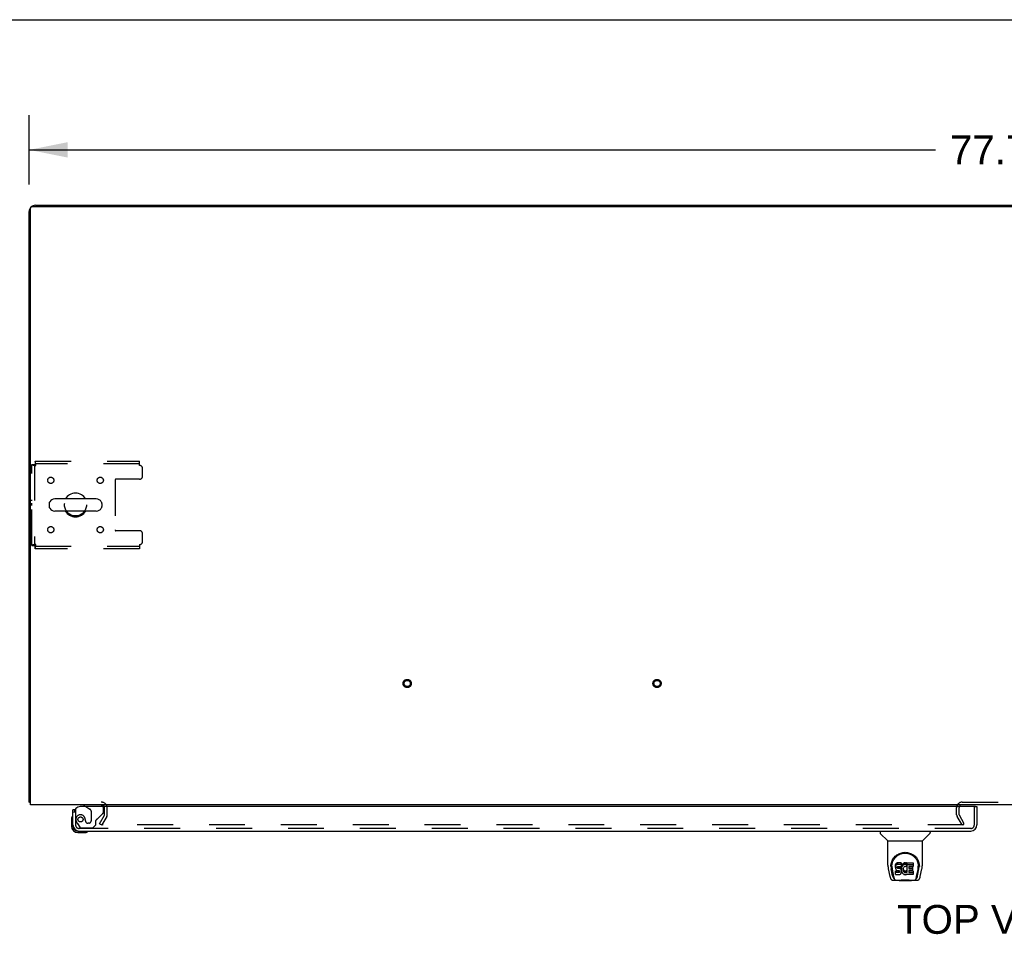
# Model space of a CAD drawing. Header units: inches. Extents: x 0 to 262, y 0 to 169.
# Tile 67 of 74: x 48 to 87, y 133 to 169. Entities that reach past the tile are written whole.
import ezdxf

# ---------------------------------------------------------------- set-up
doc = ezdxf.new("R2010")
doc.units = ezdxf.units.IN
doc.header["$LTSCALE"] = 14.384615
doc.header["$MEASUREMENT"] = 0
doc.linetypes.add('HIDDEN', pattern=[0.2, 0.1, -0.1])
doc.layers.get('0').update_dxf_attribs({"linetype": 'CONTINUOUS'})
for name, color, linetype in [('DEFAULT_2', 8, 'HIDDEN'), ('DIMENSIONS', 7, 'CONTINUOUS'), ('LEFTHAND_DOOR_ASSEMBLY', 7, 'CONTINUOUS'), ('WITNESSMARKS', 7, 'CONTINUOUS')]:
    doc.layers.add(name, color=color, linetype=linetype)
doc.styles.get("Standard").update_dxf_attribs({"font": 'arial.ttf'})
doc.dimstyles.new('DIMSTYLE_1', dxfattribs={"dimtxt": 1.153846, "dimasz": 1.538462, "dimexe": 0.09, "dimexo": 0.07, "dimgap": 0.0375, "dimtad": 0, "dimtih": 1, "dimtoh": 1, "dimzin": 4, "dimdsep": 46, "dimtxsty": 'Standard', "dimblk": '_FILLED', "dimblk1": '_FILLED', "dimblk2": '_FILLED', "dimcen": 0.09, "dimadec": 3, "dimazin": 1, "dimtfac": 1, "dimtdec": 3, "dimtofl": 0, "dimtmove": 0, "dimatfit": 3, "dimldrblk": '_FILLED', "dimfxl": 0, "dimtolj": 1, "dimtzin": 4, "dimarcsym": 0})

# ---------------------------------------------------------------- blocks, each defined once
blk = doc.blocks.new('_FILLED')
at = {"color": 0, "linetype": 'ByBlock'}
blk.add_solid([(0, 0), (-1, 0.2), (-1, -0.2)], dxfattribs=at)
blk = doc.blocks.new('*D1')
at = {"layer": 'DIMENSIONS', "color": 2, "linetype": 'Continuous'}
for p, q in [((48.23, 162.629), (48.23, 165.403)), ((125.98, 162.629), (125.98, 165.403)), ((48.23, 164.019), (84.512, 164.019)), ((125.98, 164.019), (89.698, 164.019))]:
    blk.add_line(p, q, dxfattribs=at)
at = {"layer": 'DIMENSIONS', "color": 2, "linetype": 'Continuous', "xscale": 1.5384615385, "yscale": 1.5384615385, "zscale": 1.5384615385, "rotation": 180}
blk.add_blockref('_FILLED', (48.23, 164.019), dxfattribs=at)
at = {"layer": 'DIMENSIONS', "color": 2, "linetype": 'Continuous', "xscale": 1.5384615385, "yscale": 1.5384615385, "zscale": 1.5384615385}
blk.add_blockref('_FILLED', (125.98, 164.019), dxfattribs=at)
at = {"layer": 'DIMENSIONS', "color": 2, "linetype": 'Continuous', "insert": (87.105, 164.596), "char_height": 1.1538, "width": 4.03203, "attachment_point": 2, "line_spacing_factor": 0.9}
blk.add_mtext('77.75', dxfattribs=at)

msp = doc.modelspace()

# ---------------------------------------------------------------- linework, layer by layer
at = {"color": 7, "linetype": 'Continuous'}
for p, q in [((0, 169.231), (261.538, 169.231)), ((55.73, 161.798), (55.73, 161.746)), ((55.73, 161.798), (118.48, 161.798)), ((87.105, 161.798), (87.105, 161.746)), ((49.03, 149.862), (49.03, 149.735)), ((50.916, 150.04), (49.253, 150.04)), ((51.138, 149.862), (51.138, 149.735)), ((50.916, 149.557), (49.253, 149.557)), ((48.282, 137.902), (48.23, 137.902))]:
    msp.add_line(p, q, dxfattribs=at)
at = {"color": 3, "linetype": 'Continuous'}
for p, q in [((48.282, 137.798), (48.282, 161.686)), ((48.342, 161.746), (125.868, 161.746)), ((48.477, 161.798), (55.73, 161.798)), ((48.23, 137.902), (48.23, 161.552)), ((125.928, 137.798), (48.282, 137.798))]:
    msp.add_line(p, q, dxfattribs=at)
for points in [[(48.258, 137.888), (48.254, 137.889), (48.251, 137.89), (48.248, 137.89), (48.245, 137.891), (48.242, 137.892), (48.239, 137.893), (48.237, 137.894), (48.235, 137.895), (48.234, 137.896), (48.232, 137.897), (48.231, 137.898), (48.231, 137.9), (48.23, 137.901), (48.23, 137.902)], [(48.282, 137.883), (48.282, 137.883), (48.278, 137.884), (48.274, 137.885), (48.27, 137.886), (48.266, 137.887), (48.258, 137.888)]]:
    msp.add_lwpolyline(points, dxfattribs=at)
for centre, radius, start, end in [((48.477, 161.552), 0.246, 140.5376, 180), ((48.342, 161.686), 0.06, 90, 180), ((48.477, 161.552), 0.246, 90, 129.4616), ((51.109, 137.656), 0.142, 26.4775, 90), ((85.574, 137.683), 0.115, 115.2249, 161.7477)]:
    msp.add_arc(centre, radius, start, end, dxfattribs=at)
at = {"color": 7, "linetype": 'Continuous'}
for centre, radius, start, end in [((50.084, 149.798), 0.475, 30.5571, 149.4429), ((49.155, 149.862), 0.125, 146.8152, 180), ((49.253, 149.798), 0.241, 90, 146.8152), ((50.916, 149.798), 0.241, 33.1848, 90), ((51.013, 149.862), 0.125, 0, 33.1848), ((49.155, 149.735), 0.125, 180, 213.1848), ((49.253, 149.798), 0.241, 213.1848, 270), ((50.084, 149.798), 0.475, 210.5571, 329.4429), ((50.916, 149.798), 0.241, 270, 326.8152), ((51.013, 149.735), 0.125, 326.8152, 360)]:
    msp.add_arc(centre, radius, start, end, dxfattribs=at)
at = {"layer": 'DEFAULT_2', "color": 8, "linetype": 'HIDDEN'}
for p, q in [((48.334, 148.182), (48.334, 151.414)), ((48.334, 151.414), (48.438, 151.414)), ((48.438, 151.414), (48.438, 148.182)), ((48.468, 151.548), (48.468, 151.444)), ((48.468, 151.548), (52.647, 151.548)), ((52.647, 151.444), (48.468, 151.444)), ((52.647, 151.381), (52.647, 151.548)), ((52.772, 150.955), (52.772, 151.256)), ((51.672, 150.8), (51.672, 148.797)), ((52.647, 150.83), (51.702, 150.83)), ((52.647, 148.767), (51.702, 148.767)), ((52.772, 148.34), (52.772, 148.642)), ((52.647, 148.215), (52.647, 148.048)), ((48.334, 148.182), (48.438, 148.182)), ((48.468, 148.048), (48.468, 148.152)), ((48.468, 148.152), (52.647, 148.152)), ((52.647, 148.048), (48.468, 148.048)), ((51.251, 137.394), (51.251, 137.656)), ((51.355, 137.394), (51.355, 137.656)), ((85.355, 137.394), (85.355, 137.683)), ((85.459, 137.394), (85.459, 137.683)), ((85.574, 137.902), (88.636, 137.902)), ((51.05, 137.038), (51.247, 137.378)), ((51.337, 137.326), (51.141, 136.986)), ((85.57, 136.986), (85.373, 137.326)), ((85.66, 137.038), (85.463, 137.378)), ((51.05, 137.038), (51.141, 136.986)), ((85.636, 136.986), (51.187, 136.986)), ((85.57, 136.986), (85.66, 137.038))]:
    msp.add_line(p, q, dxfattribs=at)
for points in [[(48.334, 151.414), (48.335, 151.412), (48.338, 151.41), (48.343, 151.407), (48.351, 151.405), (48.36, 151.403), (48.37, 151.4), (48.383, 151.398), (48.397, 151.396), (48.412, 151.393), (48.429, 151.391), (48.446, 151.389), (48.464, 151.386), (48.482, 151.384), (48.501, 151.381)], [(48.438, 151.414), (48.438, 151.412), (48.44, 151.41), (48.442, 151.407), (48.444, 151.405), (48.448, 151.403), (48.452, 151.4), (48.456, 151.398), (48.462, 151.396), (48.468, 151.393), (48.474, 151.391), (48.48, 151.389), (48.487, 151.386), (48.494, 151.384), (48.501, 151.381)], [(48.501, 151.381), (48.499, 151.4), (48.496, 151.419), (48.494, 151.437), (48.492, 151.454), (48.489, 151.47), (48.487, 151.486), (48.485, 151.5), (48.482, 151.512), (48.48, 151.523), (48.477, 151.532), (48.475, 151.539), (48.473, 151.544), (48.47, 151.547), (48.468, 151.548)], [(48.501, 151.381), (48.499, 151.389), (48.496, 151.395), (48.494, 151.402), (48.492, 151.409), (48.489, 151.415), (48.487, 151.421), (48.485, 151.426), (48.482, 151.431), (48.48, 151.435), (48.477, 151.438), (48.475, 151.441), (48.473, 151.443), (48.47, 151.444), (48.468, 151.444)], [(48.501, 148.215), (48.482, 148.213), (48.464, 148.211), (48.446, 148.208), (48.429, 148.206), (48.412, 148.204), (48.397, 148.201), (48.383, 148.199), (48.37, 148.197), (48.36, 148.194), (48.351, 148.192), (48.343, 148.19), (48.338, 148.187), (48.335, 148.185), (48.334, 148.182)], [(48.501, 148.215), (48.494, 148.213), (48.487, 148.211), (48.48, 148.208), (48.474, 148.206), (48.468, 148.204), (48.462, 148.201), (48.456, 148.199), (48.452, 148.197), (48.448, 148.194), (48.444, 148.192), (48.442, 148.19), (48.44, 148.187), (48.438, 148.185), (48.438, 148.182)], [(48.468, 148.048), (48.47, 148.05), (48.473, 148.053), (48.475, 148.058), (48.477, 148.065), (48.48, 148.074), (48.482, 148.085), (48.485, 148.097), (48.487, 148.111), (48.489, 148.127), (48.492, 148.143), (48.494, 148.16), (48.496, 148.178), (48.499, 148.197), (48.501, 148.215)], [(48.468, 148.152), (48.47, 148.153), (48.473, 148.154), (48.475, 148.156), (48.477, 148.159), (48.48, 148.162), (48.482, 148.166), (48.485, 148.171), (48.487, 148.176), (48.489, 148.182), (48.492, 148.188), (48.494, 148.195), (48.496, 148.201), (48.499, 148.208), (48.501, 148.215)], [(51.169, 137.011), (51.168, 137.009), (51.167, 137.007), (51.167, 137.005), (51.167, 137.003), (51.167, 137.003)], [(51.167, 137.003), (51.167, 137.002), (51.167, 137), (51.168, 136.998), (51.169, 136.996), (51.17, 136.994), (51.171, 136.993), (51.172, 136.991), (51.174, 136.99), (51.176, 136.989), (51.178, 136.988), (51.18, 136.987)], [(51.187, 136.986), (51.184, 136.986), (51.182, 136.986), (51.18, 136.987)]]:
    msp.add_lwpolyline(points, dxfattribs=at)
for centre, radius in [((49.094, 150.788), 0.125), ((51.074, 150.788), 0.125), ((50.084, 149.798), 0.438), ((49.094, 148.809), 0.125), ((51.074, 148.809), 0.125), ((63.362, 142.652), 0.164), ((63.362, 142.652), 0.124), ((73.362, 142.652), 0.164), ((73.362, 142.652), 0.124)]:
    msp.add_circle(centre, radius, dxfattribs=at)
for centre, radius, start, end in [((52.647, 151.256), 0.125, 0, 90), ((52.647, 150.955), 0.125, 270, 360), ((51.702, 150.8), 0.03, 90, 180), ((51.702, 148.797), 0.03, 180, 270), ((52.647, 148.642), 0.125, 0, 90), ((52.647, 148.34), 0.125, 270, 360), ((51.109, 137.656), 0.246, 0, 90), ((51.109, 137.656), 0.142, 0, 26.4775), ((85.574, 137.683), 0.219, 90, 180), ((85.574, 137.683), 0.115, 161.7477, 180), ((85.574, 137.683), 0.115, 90, 115.2249), ((51.218, 137.394), 0.033, 330, 360), ((51.218, 137.394), 0.137, 330, 360), ((85.492, 137.394), 0.137, 180, 210), ((85.492, 137.394), 0.033, 180, 210)]:
    msp.add_arc(centre, radius, start, end, dxfattribs=at)
at = {"layer": 'LEFTHAND_DOOR_ASSEMBLY', "color": 3, "linetype": 'Continuous'}
for p, q in [((49.98, 136.987), (49.98, 137.594)), ((86.106, 137.719), (50.272, 137.719)), ((86.168, 137.719), (86.168, 136.987)), ((50.227, 136.74), (85.921, 136.74))]:
    msp.add_line(p, q, dxfattribs=at)
at = {"layer": 'LEFTHAND_DOOR_ASSEMBLY', "color": 7, "linetype": 'Continuous'}
for p, q in [((50.056, 137.594), (49.98, 137.594)), ((50.422, 137.798), (50.422, 137.759)), ((50.422, 137.759), (50.491, 137.719)), ((86.106, 137.719), (86.168, 137.719)), ((49.92, 137.2), (49.92, 136.943)), ((49.98, 136.987), (49.98, 136.943)), ((50.183, 136.74), (50.227, 136.74)), ((50.183, 136.68), (50.439, 136.68)), ((82.289, 136.74), (82.289, 136.678)), ((82.598, 136.353), (82.3, 136.65)), ((83.987, 136.353), (84.285, 136.65)), ((84.296, 136.74), (84.296, 136.678)), ((82.604, 136.347), (83.982, 136.347)), ((82.604, 135.375), (82.604, 136.347)), ((83.982, 135.375), (83.982, 136.347)), ((82.619, 135.232), (82.684, 134.927)), ((82.722, 135.32), (82.722, 135.32)), ((82.729, 135.407), (82.728, 135.343)), ((82.791, 134.954), (82.738, 135.225)), ((82.766, 135.333), (82.766, 135.31)), ((82.775, 135.212), (82.832, 134.919)), ((82.908, 135.378), (82.906, 135.355)), ((82.906, 135.288), (82.906, 135.355)), ((82.908, 135.312), (82.906, 135.288)), ((82.906, 135.288), (82.907, 135.264)), ((82.907, 135.264), (82.911, 135.241)), ((82.913, 135.402), (82.908, 135.378)), ((82.908, 135.312), (82.908, 135.378)), ((82.913, 135.335), (82.908, 135.312)), ((82.911, 135.241), (82.919, 135.218)), ((82.923, 135.424), (82.913, 135.402)), ((82.913, 135.335), (82.913, 135.402)), ((82.923, 135.357), (82.913, 135.335)), ((82.919, 135.218), (82.932, 135.198)), ((82.936, 135.444), (82.923, 135.424)), ((82.923, 135.357), (82.923, 135.424)), ((82.936, 135.377), (82.923, 135.357)), ((82.932, 135.198), (82.949, 135.181)), ((82.945, 135.452), (82.936, 135.444)), ((82.936, 135.377), (82.936, 135.444)), ((82.945, 135.385), (82.936, 135.377)), ((82.954, 135.458), (82.945, 135.452)), ((82.945, 135.385), (82.945, 135.452)), ((82.954, 135.392), (82.945, 135.385)), ((82.976, 135.468), (82.954, 135.458)), ((82.954, 135.392), (82.954, 135.458)), ((82.976, 135.401), (82.954, 135.392)), ((82.999, 135.476), (82.976, 135.468)), ((82.976, 135.401), (82.976, 135.468)), ((82.999, 135.409), (82.976, 135.401)), ((82.978, 135.291), (82.98, 135.306)), ((82.978, 135.269), (82.978, 135.291)), ((82.978, 135.276), (82.978, 135.291)), ((82.978, 135.269), (82.978, 135.276)), ((82.98, 135.262), (82.978, 135.269)), ((82.98, 135.306), (82.983, 135.313)), ((82.98, 135.262), (82.98, 135.306)), ((82.985, 135.256), (82.98, 135.262)), ((82.983, 135.313), (82.989, 135.318)), ((82.985, 135.256), (82.985, 135.314)), ((82.991, 135.251), (82.985, 135.256)), ((82.989, 135.318), (83.003, 135.322)), ((83.006, 135.314), (82.991, 135.318)), ((82.991, 135.318), (82.991, 135.318)), ((82.991, 135.251), (82.991, 135.318)), ((83.006, 135.247), (82.991, 135.251)), ((83.139, 135.476), (82.999, 135.476)), ((82.999, 135.409), (82.999, 135.476)), ((83.139, 135.409), (82.999, 135.409)), ((83.003, 135.322), (83.018, 135.323)), ((83.03, 135.315), (83.006, 135.314)), ((83.006, 135.247), (83.006, 135.314)), ((83.03, 135.248), (83.006, 135.247)), ((83.018, 135.323), (83.131, 135.323)), ((83.054, 135.313), (83.03, 135.315)), ((83.03, 135.248), (83.03, 135.315)), ((83.054, 135.247), (83.03, 135.248)), ((83.077, 135.308), (83.054, 135.313)), ((83.054, 135.247), (83.054, 135.313)), ((83.077, 135.242), (83.054, 135.247)), ((83.088, 135.303), (83.077, 135.308)), ((83.077, 135.242), (83.077, 135.308)), ((83.088, 135.237), (83.077, 135.242)), ((83.098, 135.297), (83.088, 135.303)), ((83.088, 135.237), (83.088, 135.303)), ((83.098, 135.23), (83.088, 135.237)), ((83.115, 135.28), (83.098, 135.297)), ((83.098, 135.23), (83.098, 135.297)), ((83.115, 135.213), (83.098, 135.23)), ((83.128, 135.26), (83.115, 135.28)), ((83.115, 135.213), (83.115, 135.28)), ((83.128, 135.193), (83.115, 135.213)), ((83.138, 135.238), (83.128, 135.26)), ((83.128, 135.193), (83.128, 135.26)), ((83.138, 135.171), (83.128, 135.193)), ((83.131, 135.323), (83.137, 135.324)), ((83.137, 135.324), (83.139, 135.329)), ((83.139, 135.234), (83.138, 135.238)), ((83.138, 135.171), (83.138, 135.238)), ((83.141, 135.433), (83.139, 135.476)), ((83.139, 135.409), (83.139, 135.476)), ((83.141, 135.366), (83.139, 135.409)), ((83.139, 135.329), (83.14, 135.342)), ((83.143, 135.312), (83.139, 135.267)), ((83.139, 135.2), (83.139, 135.267)), ((83.143, 135.245), (83.139, 135.2)), ((83.139, 135.2), (83.139, 135.178)), ((83.14, 135.342), (83.141, 135.366)), ((83.141, 135.366), (83.141, 135.433)), ((83.147, 135.333), (83.143, 135.312)), ((83.143, 135.245), (83.143, 135.312)), ((83.147, 135.267), (83.143, 135.245)), ((83.153, 135.355), (83.147, 135.333)), ((83.147, 135.267), (83.147, 135.333)), ((83.153, 135.288), (83.147, 135.267)), ((83.162, 135.375), (83.153, 135.355)), ((83.153, 135.288), (83.153, 135.355)), ((83.162, 135.309), (83.153, 135.288)), ((83.173, 135.395), (83.162, 135.375)), ((83.162, 135.309), (83.162, 135.375)), ((83.173, 135.328), (83.162, 135.309)), ((83.186, 135.413), (83.173, 135.395)), ((83.173, 135.328), (83.173, 135.395)), ((83.186, 135.346), (83.173, 135.328)), ((83.2, 135.43), (83.186, 135.413)), ((83.186, 135.346), (83.186, 135.413)), ((83.2, 135.363), (83.186, 135.346)), ((83.217, 135.445), (83.2, 135.43)), ((83.2, 135.363), (83.2, 135.43)), ((83.217, 135.378), (83.2, 135.363)), ((83.209, 135.216), (83.208, 135.189)), ((83.208, 135.189), (83.209, 135.176)), ((83.212, 135.243), (83.209, 135.216)), ((83.209, 135.176), (83.209, 135.216)), ((83.211, 135.235), (83.212, 135.23)), ((83.216, 135.255), (83.212, 135.243)), ((83.212, 135.23), (83.223, 135.205)), ((83.212, 135.163), (83.212, 135.23)), ((83.222, 135.267), (83.216, 135.255)), ((83.235, 135.458), (83.217, 135.445)), ((83.217, 135.378), (83.217, 135.445)), ((83.235, 135.391), (83.217, 135.378)), ((83.236, 135.29), (83.222, 135.267)), ((83.223, 135.205), (83.236, 135.182)), ((83.223, 135.138), (83.223, 135.205)), ((83.255, 135.467), (83.235, 135.458)), ((83.235, 135.391), (83.235, 135.458)), ((83.255, 135.4), (83.235, 135.391)), ((83.244, 135.301), (83.236, 135.29)), ((83.255, 135.308), (83.244, 135.301)), ((83.277, 135.472), (83.255, 135.467)), ((83.255, 135.4), (83.255, 135.467)), ((83.277, 135.405), (83.255, 135.4)), ((83.28, 135.319), (83.255, 135.308)), ((83.299, 135.474), (83.277, 135.472)), ((83.277, 135.405), (83.277, 135.472)), ((83.299, 135.407), (83.277, 135.405)), ((83.292, 135.322), (83.28, 135.319)), ((83.306, 135.322), (83.292, 135.322)), ((83.299, 135.474), (83.322, 135.474)), ((83.299, 135.407), (83.299, 135.474)), ((83.322, 135.407), (83.299, 135.407)), ((83.319, 135.319), (83.306, 135.322)), ((83.331, 135.314), (83.319, 135.319)), ((83.333, 135.472), (83.322, 135.474)), ((83.322, 135.407), (83.322, 135.474)), ((83.333, 135.405), (83.322, 135.407)), ((83.343, 135.469), (83.333, 135.472)), ((83.333, 135.405), (83.333, 135.472)), ((83.343, 135.402), (83.333, 135.405)), ((83.364, 135.385), (83.337, 135.316)), ((83.362, 135.457), (83.343, 135.469)), ((83.343, 135.402), (83.343, 135.469)), ((83.362, 135.39), (83.343, 135.402)), ((83.362, 135.457), (83.362, 135.39)), ((83.364, 135.453), (83.364, 135.39)), ((83.372, 135.473), (83.609, 135.473)), ((83.372, 135.082), (83.372, 135.473)), ((83.372, 135.407), (83.609, 135.407)), ((83.442, 135.319), (83.442, 135.251)), ((83.609, 135.323), (83.447, 135.323)), ((83.447, 135.314), (83.578, 135.314)), ((83.447, 135.247), (83.578, 135.247)), ((83.583, 135.309), (83.583, 135.169)), ((83.614, 135.469), (83.614, 135.328)), ((83.753, 134.919), (83.81, 135.209)), ((83.794, 134.954), (83.847, 135.225)), ((83.81, 135.209), (83.81, 135.213)), ((83.856, 135.407), (83.857, 135.343)), ((83.863, 135.32), (83.863, 135.32)), ((83.901, 134.927), (83.966, 135.232)), ((82.842, 134.851), (82.85, 134.851)), ((82.848, 134.855), (82.852, 134.845)), ((82.852, 134.844), (82.852, 134.845)), ((82.909, 135.002), (82.909, 135.144)), ((82.973, 135.082), (82.913, 135.081)), ((82.973, 135.149), (82.914, 135.148)), ((82.914, 135.081), (82.914, 135.148)), ((82.914, 134.997), (83.058, 134.997)), ((82.949, 135.181), (82.968, 135.168)), ((82.968, 135.168), (82.98, 135.163)), ((83.034, 135.149), (82.973, 135.149)), ((82.973, 135.082), (82.973, 135.149)), ((83.034, 135.082), (82.973, 135.082)), ((82.98, 135.163), (82.991, 135.161)), ((82.991, 135.161), (83.039, 135.161)), ((83.049, 135.15), (83.034, 135.149)), ((83.034, 135.082), (83.034, 135.149)), ((83.049, 135.083), (83.034, 135.082)), ((83.039, 135.161), (83.046, 135.16)), ((83.046, 135.16), (83.053, 135.158)), ((83.055, 135.154), (83.049, 135.15)), ((83.049, 135.083), (83.049, 135.15)), ((83.055, 135.087), (83.049, 135.083)), ((83.053, 135.158), (83.059, 135.153)), ((83.057, 135.155), (83.055, 135.154)), ((83.055, 135.087), (83.055, 135.154)), ((83.061, 135.092), (83.055, 135.087)), ((83.058, 134.997), (83.07, 134.999)), ((83.059, 135.153), (83.064, 135.147)), ((83.061, 135.092), (83.061, 135.152)), ((83.07, 135.104), (83.061, 135.092)), ((83.064, 135.147), (83.071, 135.134)), ((83.07, 135.104), (83.07, 135.136)), ((83.073, 135.111), (83.07, 135.104)), ((83.07, 134.999), (83.081, 135.003)), ((83.071, 135.134), (83.073, 135.119)), ((83.073, 135.111), (83.073, 135.123)), ((83.073, 135.119), (83.073, 135.111)), ((83.081, 135.003), (83.101, 135.017)), ((83.101, 135.017), (83.118, 135.034)), ((83.118, 135.034), (83.124, 135.044)), ((83.124, 135.044), (83.13, 135.054)), ((83.13, 135.054), (83.138, 135.077)), ((83.144, 135.148), (83.138, 135.171)), ((83.138, 135.077), (83.145, 135.1)), ((83.139, 135.178), (83.143, 135.156)), ((83.143, 135.156), (83.147, 135.134)), ((83.146, 135.124), (83.144, 135.148)), ((83.145, 135.1), (83.146, 135.124)), ((83.146, 135.124), (83.146, 135.138)), ((83.147, 135.134), (83.154, 135.113)), ((83.154, 135.113), (83.176, 135.074)), ((83.176, 135.074), (83.188, 135.055)), ((83.188, 135.055), (83.203, 135.039)), ((83.203, 135.039), (83.219, 135.024)), ((83.209, 135.176), (83.212, 135.163)), ((83.212, 135.163), (83.223, 135.138)), ((83.219, 135.024), (83.237, 135.01)), ((83.223, 135.138), (83.236, 135.115)), ((83.236, 135.182), (83.245, 135.172)), ((83.236, 135.115), (83.236, 135.182)), ((83.236, 135.115), (83.245, 135.105)), ((83.237, 135.01), (83.247, 135.005)), ((83.245, 135.172), (83.255, 135.163)), ((83.245, 135.105), (83.245, 135.172)), ((83.245, 135.105), (83.255, 135.096)), ((83.247, 135.005), (83.257, 135.001)), ((83.255, 135.163), (83.266, 135.156)), ((83.255, 135.096), (83.255, 135.163)), ((83.255, 135.096), (83.266, 135.089)), ((83.257, 135.001), (83.279, 134.996)), ((83.266, 135.156), (83.278, 135.151)), ((83.266, 135.089), (83.266, 135.156)), ((83.266, 135.089), (83.278, 135.084)), ((83.278, 135.151), (83.292, 135.148)), ((83.278, 135.084), (83.278, 135.151)), ((83.278, 135.084), (83.292, 135.082)), ((83.279, 134.996), (83.301, 134.993)), ((83.292, 135.148), (83.305, 135.148)), ((83.292, 135.082), (83.292, 135.148)), ((83.292, 135.082), (83.305, 135.081)), ((83.301, 134.993), (83.323, 134.996)), ((83.305, 135.148), (83.318, 135.15)), ((83.305, 135.081), (83.305, 135.148)), ((83.305, 135.081), (83.318, 135.083)), ((83.318, 135.15), (83.331, 135.154)), ((83.318, 135.083), (83.318, 135.15)), ((83.318, 135.083), (83.331, 135.087)), ((83.323, 134.996), (83.344, 135.003)), ((83.331, 135.154), (83.343, 135.159)), ((83.331, 135.087), (83.331, 135.154)), ((83.331, 135.087), (83.343, 135.093)), ((83.343, 135.159), (83.354, 135.167)), ((83.343, 135.093), (83.343, 135.159)), ((83.343, 135.093), (83.354, 135.1)), ((83.344, 135.003), (83.363, 135.015)), ((83.354, 135.167), (83.354, 135.1)), ((83.36, 135.166), (83.372, 135.148)), ((83.36, 135.099), (83.372, 135.082)), ((83.363, 135.015), (83.364, 135.015)), ((83.374, 135.015), (83.364, 135.015)), ((83.374, 135.002), (83.374, 135.015)), ((83.61, 134.997), (83.379, 134.997)), ((83.444, 135.16), (83.444, 135.083)), ((83.578, 135.165), (83.448, 135.165)), ((83.448, 135.145), (83.61, 135.145)), ((83.448, 135.078), (83.61, 135.078)), ((83.614, 135.141), (83.614, 135.002)), ((83.733, 134.844), (83.734, 134.845)), ((83.734, 134.845), (83.737, 134.855)), ((83.735, 134.851), (83.743, 134.851)), ((82.808, 134.772), (83.035, 134.772)), ((82.894, 134.772), (82.893, 134.772)), ((83.054, 134.752), (83.034, 134.773)), ((83.531, 134.752), (83.054, 134.752)), ((83.531, 134.752), (83.551, 134.773)), ((83.55, 134.772), (83.777, 134.772)), ((83.692, 134.772), (83.691, 134.772))]:
    msp.add_line(p, q, dxfattribs=at)
at = {"layer": 'LEFTHAND_DOOR_ASSEMBLY', "color": 8, "linetype": 'HIDDEN'}
for p, q in [((50.084, 137.594), (50.056, 137.594)), ((50.084, 137.594), (50.084, 136.987)), ((51.052, 137.798), (50.422, 137.798)), ((50.491, 137.719), (50.66, 137.621)), ((51.209, 137.519), (51.209, 137.641)), ((86.064, 136.987), (86.064, 137.719)), ((50.71, 137.535), (50.71, 137.155)), ((50.902, 136.991), (50.902, 137.17)), ((50.961, 137.229), (51.18, 137.448)), ((50.159, 137.043), (50.26, 136.899)), ((85.921, 136.844), (50.227, 136.844)), ((50.325, 136.865), (50.776, 136.865)), ((50.481, 137.155), (50.481, 137.144)), ((50.612, 137.057), (50.579, 137.057)), ((50.776, 136.865), (50.902, 136.991))]:
    msp.add_line(p, q, dxfattribs=at)
at = {"layer": 'LEFTHAND_DOOR_ASSEMBLY', "color": 7, "linetype": 'Continuous'}
for points in [[(82.722, 135.333), (82.724, 135.374), (82.731, 135.424), (82.742, 135.471), (82.756, 135.515), (82.773, 135.557), (82.793, 135.596), (82.815, 135.633), (82.84, 135.668), (82.868, 135.701), (82.897, 135.731), (82.929, 135.76), (82.962, 135.785), (82.998, 135.809), (83.036, 135.83), (83.075, 135.848), (83.117, 135.863), (83.159, 135.875), (83.203, 135.884), (83.248, 135.889), (83.293, 135.891), (83.338, 135.889), (83.383, 135.883), (83.426, 135.875), (83.469, 135.863), (83.51, 135.847), (83.55, 135.829), (83.588, 135.808), (83.623, 135.785), (83.657, 135.759), (83.689, 135.731), (83.718, 135.7), (83.745, 135.668), (83.77, 135.633), (83.792, 135.596), (83.812, 135.556), (83.829, 135.514), (83.843, 135.47), (83.854, 135.423), (83.861, 135.373), (83.863, 135.333)], [(82.766, 135.333), (82.766, 135.353), (82.767, 135.377), (82.77, 135.401), (82.774, 135.425), (82.779, 135.449), (82.784, 135.472), (82.791, 135.495), (82.799, 135.517), (82.807, 135.538), (82.817, 135.559), (82.827, 135.58), (82.838, 135.599), (82.849, 135.618), (82.862, 135.636), (82.874, 135.653), (82.887, 135.67), (82.901, 135.686), (82.915, 135.701), (82.93, 135.715), (82.944, 135.728), (82.959, 135.741), (82.974, 135.753), (82.99, 135.764), (83.005, 135.775), (83.021, 135.785), (83.037, 135.794), (83.053, 135.802), (83.069, 135.81), (83.085, 135.817), (83.101, 135.824), (83.117, 135.83), (83.132, 135.835), (83.148, 135.84), (83.164, 135.844), (83.18, 135.848), (83.196, 135.851), (83.212, 135.854), (83.228, 135.856), (83.244, 135.858), (83.26, 135.859), (83.276, 135.86), (83.292, 135.86), (83.308, 135.86), (83.324, 135.859), (83.34, 135.858), (83.356, 135.856), (83.372, 135.854), (83.388, 135.851), (83.403, 135.848), (83.419, 135.844), (83.435, 135.84), (83.451, 135.835), (83.467, 135.83), (83.483, 135.824), (83.499, 135.818), (83.515, 135.81), (83.531, 135.803), (83.547, 135.794), (83.563, 135.785), (83.579, 135.775), (83.594, 135.765), (83.61, 135.754), (83.625, 135.742), (83.64, 135.729), (83.655, 135.716), (83.669, 135.701), (83.683, 135.686), (83.697, 135.671), (83.71, 135.654), (83.723, 135.637), (83.735, 135.618), (83.747, 135.6), (83.758, 135.58), (83.768, 135.56), (83.778, 135.539), (83.786, 135.517), (83.794, 135.495), (83.801, 135.472), (83.806, 135.449), (83.811, 135.426), (83.815, 135.402), (83.818, 135.378), (83.819, 135.353), (83.819, 135.333)], [(82.604, 135.375), (82.604, 135.342), (82.607, 135.302), (82.613, 135.263), (82.619, 135.232)], [(82.722, 135.32), (82.722, 135.325), (82.722, 135.333)], [(82.766, 135.31), (82.766, 135.294), (82.768, 135.265), (82.771, 135.237), (82.775, 135.212)], [(83.81, 135.213), (83.811, 135.216), (83.812, 135.219), (83.812, 135.222), (83.813, 135.225), (83.813, 135.228), (83.814, 135.231), (83.814, 135.235), (83.815, 135.238), (83.815, 135.242), (83.816, 135.245), (83.816, 135.249), (83.816, 135.253), (83.817, 135.257), (83.817, 135.261), (83.818, 135.265), (83.818, 135.27), (83.818, 135.274), (83.819, 135.278), (83.819, 135.283), (83.819, 135.288), (83.819, 135.293), (83.819, 135.297), (83.819, 135.302), (83.819, 135.308), (83.819, 135.333)], [(83.863, 135.333), (83.863, 135.326), (83.863, 135.32)], [(83.966, 135.232), (83.972, 135.262), (83.978, 135.302), (83.981, 135.342), (83.982, 135.376)], [(82.684, 134.927), (82.687, 134.914), (82.691, 134.895), (82.696, 134.878), (82.702, 134.863), (82.707, 134.85), (82.713, 134.837), (82.72, 134.826), (82.727, 134.815), (82.735, 134.806), (82.744, 134.797), (82.754, 134.789), (82.766, 134.782), (82.778, 134.777), (82.791, 134.774), (82.804, 134.772), (82.808, 134.772)], [(82.832, 134.919), (82.834, 134.908), (82.838, 134.894), (82.841, 134.88), (82.844, 134.867), (82.848, 134.855)], [(82.852, 134.844), (82.857, 134.832), (82.863, 134.82), (82.87, 134.809), (82.876, 134.8), (82.884, 134.792), (82.892, 134.785), (82.901, 134.779), (82.911, 134.775), (82.921, 134.773), (82.928, 134.772)], [(82.913, 135.148), (82.913, 135.148), (82.913, 135.148), (82.912, 135.148), (82.912, 135.148), (82.911, 135.148), (82.911, 135.147), (82.91, 135.147), (82.91, 135.147), (82.91, 135.146), (82.91, 135.146), (82.909, 135.145), (82.909, 135.145), (82.909, 135.144), (82.909, 135.144)], [(82.913, 135.081), (82.913, 135.081), (82.913, 135.081), (82.912, 135.081), (82.912, 135.081), (82.911, 135.081), (82.911, 135.081), (82.91, 135.08), (82.91, 135.08), (82.91, 135.08), (82.91, 135.079), (82.909, 135.079), (82.909, 135.078), (82.909, 135.078), (82.909, 135.077)], [(83.009, 134.772), (83.03, 134.773), (83.052, 134.774), (83.075, 134.776), (83.1, 134.779), (83.125, 134.782), (83.152, 134.785), (83.18, 134.787), (83.208, 134.79), (83.237, 134.791), (83.266, 134.793), (83.295, 134.793), (83.324, 134.792), (83.353, 134.791), (83.382, 134.789), (83.41, 134.787), (83.437, 134.784), (83.463, 134.781), (83.488, 134.779), (83.512, 134.776), (83.535, 134.774), (83.556, 134.773), (83.576, 134.772)], [(83.657, 134.772), (83.665, 134.773), (83.675, 134.775), (83.684, 134.779), (83.693, 134.785), (83.701, 134.791), (83.709, 134.8), (83.715, 134.809), (83.722, 134.819), (83.728, 134.832), (83.733, 134.844)], [(83.737, 134.855), (83.741, 134.867), (83.744, 134.88), (83.748, 134.894), (83.751, 134.908), (83.753, 134.919)], [(83.777, 134.772), (83.78, 134.772), (83.793, 134.773), (83.806, 134.777), (83.819, 134.782), (83.83, 134.788), (83.84, 134.796), (83.85, 134.805), (83.858, 134.815), (83.865, 134.825), (83.872, 134.837), (83.878, 134.849), (83.883, 134.863), (83.889, 134.878), (83.894, 134.895), (83.898, 134.913), (83.901, 134.927)], [(83.009, 134.772), (83.031, 134.773), (83.058, 134.774), (83.085, 134.777), (83.113, 134.78), (83.142, 134.782), (83.171, 134.785), (83.201, 134.788), (83.231, 134.789), (83.262, 134.791), (83.292, 134.791), (83.322, 134.791), (83.353, 134.789), (83.383, 134.788), (83.413, 134.785), (83.442, 134.782), (83.499, 134.777)], [(83.499, 134.777), (83.527, 134.774), (83.554, 134.773), (83.576, 134.772)]]:
    msp.add_lwpolyline(points, dxfattribs=at)
at = {"layer": 'LEFTHAND_DOOR_ASSEMBLY', "color": 8, "linetype": 'HIDDEN'}
msp.add_circle((50.284, 137.207), 0.101, dxfattribs=at)
at = {"layer": 'LEFTHAND_DOOR_ASSEMBLY', "color": 3, "linetype": 'Continuous'}
for centre, radius, start, end in [((50.272, 137.469), 0.25, 90, 180), ((86.106, 137.699), 0.02, 0, 90), ((50.227, 136.987), 0.246, 180, 270), ((85.921, 136.987), 0.246, 270, 360)]:
    msp.add_arc(centre, radius, start, end, dxfattribs=at)
at = {"layer": 'LEFTHAND_DOOR_ASSEMBLY', "color": 8, "linetype": 'HIDDEN'}
for centre, radius, start, end in [((50.61, 137.535), 0.1, 0, 59.908), ((51.052, 137.641), 0.157, 0, 29.8303), ((50.284, 137.207), 0.187, 17.8482, 196.8439), ((50.088, 137.144), 0.393, 1.6599, 17.9298), ((50.941, 137.17), 0.039, 111.6096, 180), ((50.89, 137.3), 0.1, 291.6096, 315), ((51.109, 137.519), 0.1, 315, 360), ((50.227, 136.987), 0.142, 180, 270), ((50.474, 137.265), 0.386, 196.8439, 215.1), ((50.325, 136.944), 0.079, 215.1, 270), ((50.579, 137.155), 0.098, 180, 270), ((50.612, 137.155), 0.098, 270, 360), ((85.921, 136.987), 0.142, 270, 360)]:
    msp.add_arc(centre, radius, start, end, dxfattribs=at)
at = {"layer": 'LEFTHAND_DOOR_ASSEMBLY', "color": 7, "linetype": 'Continuous'}
for centre, radius, start, end in [((51.052, 137.641), 0.157, 29.8303, 90), ((50.17, 137.2), 0.25, 149.1101, 180), ((49.968, 137.32), 0.015, 96.3796, 149.1101), ((49.965, 137.32), 0.015, 0, 83.6204), ((50.183, 136.943), 0.263, 180, 270), ((50.183, 136.943), 0.203, 180, 270), ((50.439, 136.93), 0.25, 270, 300.8899), ((50.56, 136.725), 0.015, 6.3796, 90), ((50.56, 136.729), 0.015, 300.8899, 353.6204), ((82.328, 136.678), 0.0394, 180, 225), ((84.257, 136.678), 0.0394, 315, 360), ((82.612, 136.366), 0.0197, 225, 262.5), ((83.973, 136.366), 0.0197, 277.5, 315)]:
    msp.add_arc(centre, radius, start, end, dxfattribs=at)
for centre, major_axis, ratio, start_param, end_param in [((83.293, 135.333), (0, 0.565), 0.999848, 1.137008, 1.76365), ((83.333, 135.318), (0, 0.00448), 1, -3.557718, -1.937287), ((83.359, 135.453), (0, 0.00448), 1, -1.566905, -0.665444), ((83.359, 135.386), (0, 0.00448), 1, -1.566955, -0.665444), ((83.359, 135.386), (0.00448, 0), 1, -0.366491, 0.003842), ((83.447, 135.319), (0, 0.00448), 1, 0, 1.570796), ((83.447, 135.251), (0, 0.00448), 1, 1.570796, 3.141593), ((83.447, 135.318), (0, 0.00448), 1, -4.318436, -3.643865), ((83.447, 135.318), (0.00448, 0), 1, -2.073069, -1.570796), ((83.578, 135.309), (0.00448, 0), 1, 0, 1.570796), ((83.578, 135.242), (0, 0.00448), 1, -1.570796, 0), ((83.609, 135.469), (0, 0.00448), 1, -1.570796, 0), ((83.609, 135.402), (0, 0.00448), 1, -1.570796, 0), ((83.609, 135.328), (0, 0.00448), 1, -3.141593, -1.570796), ((83.293, 135.333), (0, 0.565), 0.999848, 4.519536, 5.145564), ((82.849, 135.205), (0.007, 0.354), 0.213027, -3.923008, -3.13761), ((82.914, 135.002), (0.00483, 0), 1, -3.141593, -1.570796), ((83.357, 135.163), (0.00448, 0), 1, 1.570796, 2.222579), ((83.357, 135.097), (0, 0.00448), 1, -0.975826, 0.651783), ((83.357, 135.163), (0, 0.00448), 1, -0.975826, 0), ((83.379, 135.002), (0, 0.00448), 1, 1.570796, 3.141593), ((83.448, 135.16), (0, 0.00448), 1, 0, 1.570796), ((83.448, 135.15), (0, 0.00448), 1, 1.570796, 3.141593), ((83.448, 135.083), (0, 0.00448), 1, 1.570796, 3.141593), ((83.578, 135.169), (0, 0.00448), 1, -3.141593, -1.570796), ((83.61, 135.141), (0, 0.00448), 1, -1.570796, 0), ((83.61, 135.074), (0, 0.00448), 1, -1.570796, 0), ((83.61, 135.002), (0, 0.00448), 1, -3.141593, -1.570796), ((83.736, 135.205), (-0.007, 0.354), 0.213027, -3.145575, -2.360177)]:
    msp.add_ellipse(centre, major_axis=major_axis, ratio=ratio, start_param=start_param, end_param=end_param, dxfattribs=at)
at = {"layer": 'WITNESSMARKS', "color": 40, "linetype": 'Continuous'}
for p, q in [((48.282, 149.986), (48.345, 149.986)), ((48.282, 149.861), (48.345, 149.861)), ((48.282, 149.798), (48.345, 149.798))]:
    msp.add_line(p, q, dxfattribs=at)

# ---------------------------------------------------------------- texts
at = {"layer": 'DIMENSIONS', "color": 2, "linetype": 'Continuous', "insert": (86.906, 133.782), "char_height": 1.1538, "width": 7.86245, "attachment_point": 2, "line_spacing_factor": 0.9}
msp.add_mtext('TOP VIEW', dxfattribs=at)

# ---------------------------------------------------------------- dimensions: what is measured, and where the dimension line sits
at = {"layer": 'DIMENSIONS', "color": 2, "linetype": 'Continuous'}
dim = msp.add_linear_dim(base=(48.23, 164.019), p1=(125.98, 162.559), p2=(48.23, 162.559), angle=180, dimstyle='DIMSTYLE_1', dxfattribs=at)
dim.commit()
dim.dimension.update_dxf_attribs({"geometry": '*D1', "text_midpoint": (87.109, 164.004), "dimtype": 160})

doc.saveas('drawing.dxf')
